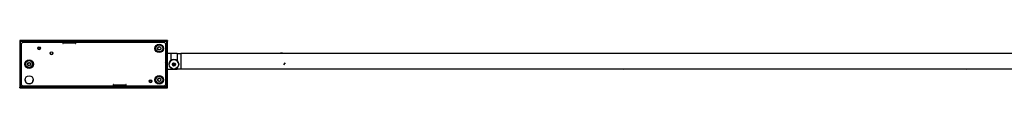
# Model space of a CAD drawing. Header units: millimetres. Extents: x 816 to 4006, y 1201 to 2916.
# Tile 4 of 5: x 816 to 2382, y 2840 to 2916. Entities that reach past the tile are written whole.
import ezdxf

# ---------------------------------------------------------------- set-up
doc = ezdxf.new("R2010")
doc.units = ezdxf.units.MM
doc.header["$PDSIZE"] = -1

msp = doc.modelspace()

# ---------------------------------------------------------------- linework, layer by layer
at = {"color": 7, "linetype": 'Continuous', "lineweight": 25}
for p, q in [((815.7, 2915.5), (815.7, 2915.2)), ((1050.7, 2915.5), (815.7, 2915.5)), ((1050.7, 2915.2), (815.7, 2915.2)), ((815.7, 2915.2), (815.7, 2914.4)), ((1050.7, 2914.4), (815.7, 2914.4)), ((815.7, 2914.4), (815.7, 2914.3)), ((816.5, 2914.3), (815.7, 2914.3)), ((815.7, 2914.3), (815.7, 2841.1)), ((816.5, 2914.4), (816.5, 2914.3)), ((816.5, 2914.3), (816.5, 2841.1)), ((817.1, 2914.1), (816.6, 2914.4)), ((817.1, 2914.1), (1049.3, 2914.1)), ((817.1, 2841.9), (817.1, 2914.1)), ((1049.3, 2914.1), (1049.3, 2841.9)), ((1049.9, 2914.4), (1049.9, 2914.3)), ((1049.9, 2914.3), (1050.7, 2914.3)), ((1049.9, 2841.1), (1049.9, 2914.3)), ((1050.7, 2915.5), (1050.7, 2915.2)), ((1050.7, 2915.2), (1050.7, 2914.4)), ((1050.7, 2914.4), (1050.7, 2914.3)), ((1050.7, 2841.1), (1050.7, 2914.3)), ((820.7, 2912.7), (818.7, 2910.7)), ((818.7, 2910.7), (820.7, 2912.7)), ((818.7, 2844.7), (818.7, 2910.7)), ((818.7, 2910.7), (818.7, 2910.7)), ((820.7, 2912.7), (884.2, 2912.7)), ((820.7, 2912.7), (820.7, 2912.7)), ((820.7, 2912.7), (884.2, 2912.7)), ((884.2, 2912.7), (884.2, 2910.5)), ((884.2, 2912.7), (884.2, 2912.7)), ((884.2, 2910.5), (884.7, 2910.5)), ((884.7, 2910.5), (884.2, 2910.5)), ((884.7, 2912.9), (884.7, 2912.7)), ((904.7, 2912.9), (884.7, 2912.9)), ((884.7, 2911), (884.7, 2912.7)), ((904.7, 2912.7), (884.7, 2912.7)), ((884.7, 2910.5), (884.7, 2911)), ((904.7, 2911), (884.7, 2911)), ((904.7, 2912.7), (904.7, 2912.9)), ((904.7, 2912.7), (904.7, 2911)), ((904.7, 2911), (904.7, 2910.5)), ((904.7, 2910.5), (905.2, 2910.5)), ((905.2, 2910.5), (904.7, 2910.5)), ((905.2, 2910.5), (905.2, 2912.7)), ((905.2, 2912.7), (1045.7, 2912.7)), ((905.2, 2912.7), (905.2, 2912.7)), ((905.2, 2912.7), (1045.7, 2912.7)), ((1047.7, 2910.7), (1045.7, 2912.7)), ((1045.7, 2912.7), (1045.7, 2912.7)), ((1045.7, 2912.7), (1047.7, 2910.7)), ((1047.7, 2910.7), (1047.7, 2844.7)), ((1047.7, 2910.7), (1047.7, 2910.7)), ((1056, 2894.7), (1050.7, 2894.7)), ((1066, 2894.7), (1056, 2894.7)), ((1056, 2894.7), (1056, 2882.9)), ((1056, 2894.7), (1056, 2882.9)), ((1066, 2894.7), (1066, 2883.1)), ((1066, 2894.7), (1066, 2883.1)), ((1066, 2894.7), (1071.9, 2894.7)), ((1071.9, 2894.7), (1071.9, 2869.7)), ((3571.9, 2894.5), (1071.9, 2894.5)), ((1048.7, 2878), (1048.7, 2878)), ((1050.7, 2869.7), (1056, 2869.7)), ((1053.6, 2877.4), (1053.6, 2877.4)), ((1056, 2871.9), (1056, 2869.7)), ((1056, 2871.9), (1056, 2869.7)), ((1056, 2869.7), (1066, 2869.7)), ((1060.6, 2878.2), (1060.6, 2877.4)), ((1061.6, 2877.4), (1061.6, 2878.2)), ((1062.1, 2877.5), (1062.1, 2877.6)), ((1066, 2871.7), (1066, 2869.7)), ((1071.9, 2869.7), (1066, 2869.7)), ((1068.6, 2877.4), (1068.6, 2877.4)), ((1071.9, 2870), (3571.9, 2870)), ((816.5, 2841.1), (815.7, 2841.1)), ((815.7, 2841.1), (815.7, 2841)), ((815.7, 2841), (1050.7, 2841)), ((815.7, 2840.2), (815.7, 2841)), ((815.7, 2840.2), (1050.7, 2840.2)), ((816.5, 2841.3), (1049.9, 2841.3)), ((1049.3, 2841.9), (817.1, 2841.9)), ((818.7, 2844.7), (820.7, 2842.7)), ((964.2, 2842.7), (820.7, 2842.7)), ((964.7, 2845), (964.2, 2845)), ((964.2, 2845), (964.2, 2842.7)), ((964.7, 2844.3), (964.2, 2844.3)), ((964.7, 2844.5), (964.7, 2845)), ((964.7, 2844.5), (984.7, 2844.5)), ((964.7, 2842.7), (964.7, 2844.5)), ((964.7, 2842.7), (984.7, 2842.7)), ((985.2, 2845), (984.7, 2845)), ((984.7, 2845), (984.7, 2844.5)), ((984.7, 2844.5), (984.7, 2842.7)), ((985.2, 2844.3), (984.7, 2844.3)), ((985.2, 2842.7), (985.2, 2845)), ((1045.7, 2842.7), (985.2, 2842.7)), ((1045.7, 2842.7), (1047.7, 2844.7)), ((1049.9, 2841.1), (1050.7, 2841.1)), ((1050.7, 2841.1), (1050.7, 2841)), ((1050.7, 2840.2), (1050.7, 2841))]:
    msp.add_line(p, q, dxfattribs=at)
at = {"color": 7, "linetype": 'Continuous'}
msp.add_line((1235.9, 2876.8), (1238.4, 2879.9), dxfattribs=at)
at = {"color": 7, "linetype": 'Continuous', "lineweight": 25, "flags": 128}
for points in [[(1778, 2894.5), (1777, 2894.5), (1775.8, 2894.5)], [(2323, 2894.5), (2322, 2894.5), (2320.8, 2894.5)], [(1775.8, 2870), (1777.8, 2870), (1778, 2870)], [(2320.8, 2870), (2322.8, 2870), (2323, 2870)]]:
    msp.add_lwpolyline(points, dxfattribs=at)
at = {"color": 7, "linetype": 'Continuous', "lineweight": 25}
for centre, radius in [((846.4, 2903.2), 2.12), ((846.4, 2903.2), 1.65), ((846.4, 2903.2), 1.55), ((1037.7, 2902.7), 6.8), ((1037.7, 2902.7), 5.51), ((1037.7, 2902.7), 2.74), ((1037.7, 2902.7), 2.42), ((830.7, 2877.7), 6.8), ((830.7, 2877.7), 5.51), ((866.4, 2895.2), 2.12), ((1061.1, 2877.4), 7.5), ((830.7, 2877.7), 2.74), ((830.7, 2877.7), 2.42), ((1061.1, 2877.4), 2.5), ((1061.1, 2877.5), 1), ((1061.1, 2877.6), 0.75), ((1061.1, 2877.4), 0.5), ((830.7, 2852.7), 6.5), ((1024, 2850.5), 2.12), ((1024, 2850.5), 1.65), ((1024, 2850.5), 1.55), ((1037.7, 2852.7), 6.8), ((1037.7, 2852.7), 5.51), ((1037.7, 2852.7), 2.74), ((1037.7, 2852.7), 2.42)]:
    msp.add_circle(centre, radius, dxfattribs=at)
for centre, radius, start, end in [((846.4, 2903.2), 2.13, 180.0018, 359.9982), ((866.4, 2895.2), 2.13, 180.0018, 359.9982), ((1061.1, 2877.4), 7.5, 0.0017, 179.9983), ((1232.1, 2882.5), 12.5, 73.3011, 106.6989), ((1232.1, 2882.5), 12.3, 76.7558, 103.2442), ((1776.9, 2882.2), 12.5, 78.5217, 101.4783), ((2321.9, 2882.2), 12.5, 78.5217, 101.4783), ((1044.7, 2878), 4, 318.5891, 41.4109), ((1044.7, 2878), 4, 0.0002, 41.2451), ((1061.1, 2877.5), 2.5, 180.0008, 270.0968), ((1061.1, 2877.6), 1, 182.1596, 354.4963), ((1061.1, 2877.7), 0.75, 181.6938, 358.3062), ((1061.1, 2877.5), 2.5, 270.0942, 359.9989), ((1776.9, 2882.2), 12.5, 258.5217, 281.4783), ((2321.9, 2882.2), 12.5, 258.5217, 281.4783), ((830.7, 2852.7), 6.5, 180.0016, 359.9984), ((1024, 2850.5), 2.13, 180.0018, 359.9982)]:
    msp.add_arc(centre, radius, start, end, dxfattribs=at)
for points, knots in [([(816.6, 2914.4), (816.6, 2914.4), (816.7, 2914.3), (816.8, 2914.2), (817, 2914.1), (817.1, 2914.1)], [0, 0, 0, 0, 0.208498, 0.604249, 1, 1, 1, 1]), ([(1049.8, 2914.4), (1049.7, 2914.4), (1049.6, 2914.3), (1049.4, 2914.2), (1049.3, 2914.1)], [0, 0, 0, 0, 0.270092, 1, 1, 1, 1]), ([(1049.3, 2914.1), (1049.4, 2914.1), (1049.5, 2914.2), (1049.7, 2914.3), (1049.8, 2914.4), (1049.8, 2914.4)], [0, 0, 0, 0, 0.3831964, 0.7663928, 1, 1, 1, 1]), ([(1058.8, 2876.8), (1058.7, 2877), (1058.6, 2877.3), (1058.7, 2877.6), (1058.7, 2877.6)], [0, 0, 0, 0, 0.839561, 1, 1, 1, 1]), ([(1061.8, 2875.2), (1061.7, 2875.2), (1061.3, 2875.1), (1060.5, 2875.2), (1059.8, 2875.5), (1059.2, 2876.1), (1058.9, 2876.6), (1058.8, 2876.8)], [0, 0, 0, 0, 0.1334643, 0.3481732, 0.562882, 0.7775909, 1, 1, 1, 1]), ([(1062.9, 2875.8), (1062.8, 2875.6), (1062.5, 2875.4), (1062.1, 2875.3), (1061.8, 2875.2)], [0, 0, 0, 0, 0.484589, 1, 1, 1, 1]), ([(816.6, 2841.6), (816.7, 2841.6), (816.8, 2841.7), (817, 2841.8), (817.1, 2841.9)], [0, 0, 0, 0, 0.23433, 1, 1, 1, 1]), ([(1049.3, 2841.9), (1049.4, 2841.8), (1049.6, 2841.7), (1049.7, 2841.6), (1049.8, 2841.6)], [0, 0, 0, 0, 0.740769, 1, 1, 1, 1])]:
    msp.add_open_spline(points, degree=3, knots=knots, dxfattribs=at)
for points in [[(817.1, 2841.9), (817, 2841.9), (816.8, 2841.8), (816.6, 2841.7), (816.5, 2841.5), (816.5, 2841.4), (816.5, 2841.4)], [(1049.9, 2841.4), (1049.9, 2841.4), (1049.9, 2841.5), (1049.7, 2841.7), (1049.5, 2841.8), (1049.4, 2841.9), (1049.3, 2841.9)]]:
    msp.add_open_spline(points, degree=3, dxfattribs=at)
at = {"color": 7, "linetype": 'Continuous'}
msp.add_point((1237.1, 2878.4), dxfattribs=at)

doc.saveas('drawing.dxf')
